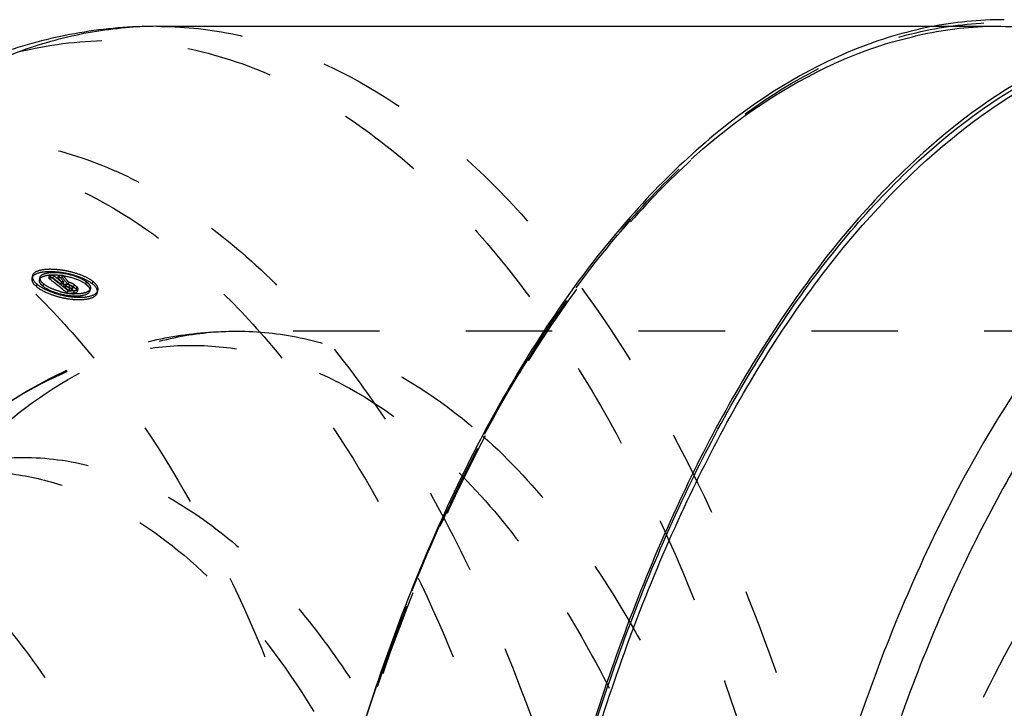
# Model space of a CAD drawing. Header units: millimetres. Extents: x 300 to 703, y 383 to 622.
# Tile 9 of 10: x 531 to 606, y 560 to 612. Entities that reach past the tile are written whole.
import ezdxf

# ---------------------------------------------------------------- set-up
doc = ezdxf.new("R2010")
doc.units = ezdxf.units.MM
doc.header["$LTSCALE"] = 65.185185
doc.linetypes.add('HIDDEN', pattern=[0.2, 0.1, -0.1])
doc.layers.add('KOERPER', color=7, linetype='CONTINUOUS')
doc.layers.add('KONST.EL_MIT_GEO', color=7, linetype='CONTINUOUS')

msp = doc.modelspace()

# ---------------------------------------------------------------- linework, layer by layer
at = {"layer": 'KOERPER', "color": 7, "linetype": 'Continuous'}
msp.add_line((541.703, 611.75), (600.384, 611.75), dxfattribs=at)
at = {"layer": 'KOERPER', "color": 8, "linetype": 'HIDDEN'}
msp.add_line((600.384, 611.75), (605.405, 611.75), dxfattribs=at)
at = {"layer": 'KOERPER', "color": 7, "linetype": 'Continuous'}
msp.add_open_spline([(605.665, 612.25), (603.785, 612.25), (599.963, 611.869), (592.264, 609.554), (584.985, 604.94), (578.454, 598.698), (571.811, 590.67), (564.463, 578.285), (557.49, 560.941), (552.314, 541.239), (549.128, 519.913), (548.415, 505.205), (548.415, 497.75)], degree=3, knots=[0, 0, 0, 0, 0.040705, 0.082554, 0.173238, 0.223708, 0.278017, 0.39839, 0.533785, 0.681707, 0.838541, 1, 1, 1, 1], dxfattribs=at)
at = {"layer": 'KOERPER', "color": 8, "linetype": 'HIDDEN'}
for points, knots in [([(509.537, 602.25), (511.252, 602.25), (514.74, 601.902), (521.767, 599.789), (528.41, 595.578), (534.371, 589.881), (540.434, 582.555), (547.14, 571.251), (553.504, 555.422), (558.228, 537.441), (561.135, 517.977), (561.787, 504.554), (561.787, 497.75)], [0, 0, 0, 0, 0.040705, 0.082554, 0.173238, 0.223708, 0.278016, 0.39839, 0.533785, 0.681707, 0.838542, 1, 1, 1, 1]), ([(548.968, 513.398), (548.259, 520.542), (546.496, 530.981), (542.549, 544.084), (539.018, 552.794), (534.905, 560.452), (529.088, 568.609), (523.6, 573.52), (519.607, 575.586)], [0, 0, 0, 0, 0.302997, 0.444519, 0.576976, 0.699111, 0.81024, 1, 1, 1, 1])]:
    msp.add_open_spline(points, degree=3, knots=knots, dxfattribs=at)
at = {"layer": 'KONST.EL_MIT_GEO', "color": 8, "linetype": 'HIDDEN'}
for p, q in [((532.332, 592.925), (532.29, 592.742)), ((533.565, 592.74), (533.607, 592.922)), ((533.929, 592.937), (533.607, 592.922)), ((533.887, 592.755), (533.929, 592.937)), ((534.262, 592.773), (534.303, 592.955)), ((534.632, 592.971), (534.303, 592.955)), ((534.59, 592.789), (534.632, 592.971)), ((534.681, 592.911), (534.632, 592.971)), ((534.779, 592.792), (534.681, 592.911)), ((532.639, 592.112), (532.682, 592.293)), ((532.902, 592.803), (532.86, 592.621)), ((533.887, 592.755), (533.565, 592.74)), ((534.59, 592.789), (534.262, 592.773)), ((534.346, 592.61), (534.467, 592.514)), ((534.467, 592.514), (534.535, 592.46)), ((534.492, 592.279), (534.535, 592.46)), ((534.654, 592.287), (534.492, 592.279)), ((534.696, 592.468), (534.535, 592.46)), ((534.654, 592.287), (534.696, 592.468)), ((534.693, 592.118), (534.736, 592.299)), ((534.736, 592.299), (534.898, 592.307)), ((534.736, 592.299), (534.87, 592.191)), ((534.855, 592.126), (534.898, 592.307)), ((534.87, 592.191), (534.96, 592.118)), ((535.029, 592.248), (535.072, 592.429)), ((535.118, 592.053), (535.161, 592.234)), ((535.442, 592.07), (535.485, 592.25)), ((536.369, 592.291), (536.412, 592.472)), ((536.853, 592.318), (536.895, 592.499)), ((534.693, 592.118), (534.855, 592.126)), ((534.96, 592.118), (535.004, 592.082)), ((534.968, 591.612), (535.012, 591.791)), ((535.004, 592.082), (535.094, 592.009)), ((535.094, 592.009), (535.138, 591.973)), ((535.095, 591.793), (535.138, 591.973)), ((535.258, 591.801), (535.095, 591.793)), ((535.301, 591.981), (535.138, 591.973)), ((535.258, 591.801), (535.301, 591.981)), ((535.32, 591.891), (535.363, 592.071)), ((535.345, 591.841), (535.389, 592.021)), ((535.458, 591.636), (535.502, 591.816)), ((535.643, 592.124), (535.688, 592.087)), ((535.644, 591.907), (535.688, 592.087)), ((535.728, 591.754), (535.772, 591.933)), ((536.658, 591.781), (536.702, 591.96)), ((537.231, 591.65), (537.275, 591.829)), ((636.74, 588.75), (547.765, 588.75))]:
    msp.add_line(p, q, dxfattribs=at)
at = {"layer": 'KONST.EL_MIT_GEO', "color": 7, "linetype": 'Continuous'}
msp.add_arc((541.705, 583.19), 28.56, 90.00399, 94.09333, dxfattribs=at)
at = {"layer": 'KONST.EL_MIT_GEO', "color": 8, "linetype": 'HIDDEN'}
for centre, radius, start, end in [((496.675, 545.571), 60.051, 50.32597, 52.04664), ((497.613, 546.153), 59.224, 51.66699, 52.17973), ((507.358, 570.777), 34.898, 38.42943, 39.45626), ((533.549, 586.37), 7.05, 80.71758, 82.41523), ((533.543, 586.333), 7.088, 80.22426, 80.71951), ((533.552, 586.382), 7.038, 78.04832, 80.22769), ((533.57, 586.469), 6.949, 75.86331, 78.04603), ((496.698, 545.459), 59.956, 50.33421, 52.05461), ((497.52, 545.892), 59.319, 51.44423, 52.18719), ((507.379, 570.661), 34.809, 38.4114, 39.43864), ((507.679, 570.499), 34.944, 38.49229, 39.63424), ((507.658, 570.616), 35.033, 38.89051, 39.27102), ((507.374, 570.387), 35.397, 38.51258, 38.89051), ((534.722, 590.946), 1.523, 74.49687, 76.72223), ((534.737, 590.998), 1.47, 70.17063, 74.53685), ((496.934, 544.694), 61.002, 50.95352, 51.19726), ((534.79, 591.147), 1.311, 67.81507, 70.15039), ((534.845, 591.279), 1.168, 65.29159, 67.82351), ((497.287, 544.528), 61.127, 51.13604, 51.32552), ((535.785, 596.764), 5.21, 254.51295, 259.55596), ((496.634, 544.784), 60.738, 50.71153, 51.19941), ((535.761, 596.622), 5.065, 259.53494, 262.12895), ((535.71, 596.247), 4.688, 262.11715, 264.91225), ((496.958, 544.582), 60.907, 50.96202, 51.20571), ((535.662, 595.696), 4.135, 264.89941, 267.88825), ((497.283, 544.381), 61.077, 51.09062, 51.33407)]:
    msp.add_arc(centre, radius, start, end, dxfattribs=at)
at = {"layer": 'KONST.EL_MIT_GEO', "color": 7, "linetype": 'Continuous'}
for points, knots in [([(541.703, 611.75), (539.758, 611.75), (535.841, 611.416), (528.115, 609.43), (522.719, 606.554), (519.418, 604.22)], [0, 0, 0, 0, 0.244743, 0.491487, 1, 1, 1, 1]), ([(520.18, 603.311), (523.082, 605.677), (527.782, 608.682), (534.587, 611.008), (537.986, 611.557), (539.667, 611.677)], [0, 0, 0, 0, 0.522504, 0.764911, 1, 1, 1, 1]), ([(619.118, 611.988), (617.308, 611.743), (613.65, 610.891), (606.363, 607.77), (597.584, 601.122), (588.436, 589.88), (580.523, 575.535), (574.083, 558.55), (569.317, 539.483), (566.391, 518.984), (565.735, 504.887), (565.735, 497.75)], [0, 0, 0, 0, 0.040703, 0.083128, 0.175873, 0.282484, 0.403992, 0.539352, 0.686129, 0.840976, 1, 1, 1, 1]), ([(617.022, 384.144), (615.237, 384.519), (611.644, 385.625), (604.526, 389.206), (596.022, 396.304), (587.197, 407.899), (579.606, 422.454), (573.479, 439.504), (569.004, 458.499), (566.333, 478.811), (565.556, 499.759), (566.699, 520.64), (569.724, 540.752), (574.527, 559.422), (580.949, 576.035), (588.795, 590.057), (597.834, 601.044), (606.483, 607.547), (613.655, 610.614), (617.255, 611.46), (619.038, 611.707)], [0, 0, 0, 0, 0.020536, 0.042075, 0.089365, 0.143644, 0.205221, 0.273465, 0.347123, 0.424529, 0.503769, 0.582813, 0.659646, 0.732388, 0.79944, 0.859647, 0.912533, 0.958625, 0.979736, 1, 1, 1, 1]), ([(566.208, 497.75), (566.208, 504.846), (566.858, 518.86), (569.766, 539.241), (574.498, 558.199), (580.894, 575.091), (588.754, 589.363), (597.842, 600.556), (606.563, 607.187), (613.805, 610.31), (617.441, 611.169), (619.241, 611.418)], [0, 0, 0, 0, 0.158973, 0.313783, 0.460531, 0.59587, 0.717386, 0.824042, 0.916845, 0.959289, 1, 1, 1, 1]), ([(647.988, 605.309), (646.092, 605.903), (642.197, 606.709), (636.214, 606.629), (630.283, 605.243), (624.493, 602.584), (618.91, 598.706), (611.53, 591.708), (603.278, 580.009), (595.438, 562.892), (589.573, 542.869), (585.946, 520.831), (585.132, 505.528), (585.132, 497.75)], [0, 0, 0, 0, 0.042495, 0.084354, 0.127021, 0.171825, 0.219831, 0.271771, 0.388689, 0.523239, 0.672958, 0.833626, 1, 1, 1, 1]), ([(694.399, 497.75), (694.399, 504.679), (693.736, 518.349), (690.776, 538.173), (685.965, 556.491), (679.483, 572.618), (672.65, 584.136), (666.474, 591.602), (660.401, 597.406), (653.634, 601.697), (646.472, 603.85), (641.172, 604.38), (635.871, 603.85), (628.71, 601.697), (621.943, 597.406), (615.87, 591.602), (609.693, 584.136), (602.861, 572.618), (596.379, 556.491), (591.568, 538.173), (588.608, 518.349), (587.944, 504.679), (587.944, 497.75)], [0, 0, 0, 0, 0.080699, 0.159102, 0.233064, 0.300771, 0.36097, 0.388129, 0.413368, 0.458718, 0.479645, 0.5, 0.520355, 0.541283, 0.586632, 0.611871, 0.639031, 0.699229, 0.766937, 0.840898, 0.919301, 1, 1, 1, 1]), ([(631.531, 587.604), (628.854, 586.455), (623.528, 583.092), (616.579, 575.897), (610.369, 566.533), (605.049, 555.252), (600.749, 542.36), (597.588, 528.21), (595.654, 513.199), (595.003, 497.75), (595.654, 482.301), (597.588, 467.29), (600.749, 453.14), (605.049, 440.248), (610.369, 428.967), (616.579, 419.603), (623.528, 412.408), (628.854, 409.045), (631.531, 407.896)], [0, 0, 0, 0, 0.043144, 0.091939, 0.147184, 0.20881, 0.276138, 0.348066, 0.423208, 0.5, 0.576792, 0.651934, 0.723862, 0.791189, 0.852816, 0.908061, 0.956856, 1, 1, 1, 1])]:
    msp.add_open_spline(points, degree=3, knots=knots, dxfattribs=at)
at = {"layer": 'KONST.EL_MIT_GEO', "color": 8, "linetype": 'HIDDEN'}
for points, knots in [([(541.703, 611.75), (543.575, 611.75), (547.38, 611.371), (555.046, 609.065), (562.293, 604.471), (568.796, 598.256), (575.41, 590.263), (582.726, 577.931), (589.669, 560.662), (594.822, 541.045), (597.993, 519.813), (598.703, 505.171), (598.703, 497.75)], [0, 0, 0, 0, 0.040707, 0.082557, 0.173245, 0.223718, 0.278029, 0.398409, 0.533811, 0.68174, 0.838576, 1, 1, 1, 1]), ([(548.515, 497.75), (548.515, 505.192), (549.227, 519.874), (552.407, 541.163), (557.574, 560.831), (564.535, 578.144), (571.87, 590.508), (578.502, 598.522), (585.021, 604.752), (592.286, 609.359), (599.975, 611.67), (605.665, 612.237), (611.355, 611.67), (619.043, 609.359), (626.308, 604.752), (632.828, 598.522), (639.459, 590.508), (646.795, 578.144), (653.755, 560.831), (658.922, 541.163), (662.102, 519.874), (662.815, 505.192), (662.815, 497.75)], [0, 0, 0, 0, 0.08073, 0.159147, 0.233108, 0.300805, 0.360992, 0.388146, 0.413381, 0.458723, 0.479647, 0.5, 0.520353, 0.541277, 0.586619, 0.611854, 0.639008, 0.699195, 0.766892, 0.840853, 0.91927, 1, 1, 1, 1]), ([(605.405, 611.75), (603.547, 611.75), (599.766, 611.373), (592.141, 609.078), (584.927, 604.498), (578.446, 598.3), (571.842, 590.313), (564.532, 577.983), (557.592, 560.71), (552.438, 541.082), (549.266, 519.833), (548.555, 505.179), (548.555, 497.75)], [0, 0, 0, 0, 0.040454, 0.082078, 0.172454, 0.222846, 0.277122, 0.397538, 0.533077, 0.681206, 0.838283, 1, 1, 1, 1]), ([(553.362, 544.247), (554.448, 549.11), (556.932, 558.466), (561.742, 571.635), (567.442, 583.309), (573.926, 593.257), (581.081, 601.284), (588.8, 607.222), (596.961, 610.905), (602.653, 611.75), (605.405, 611.75)], [0, 0, 0, 0, 0.164097, 0.318326, 0.460985, 0.591005, 0.708183, 0.813486, 0.909388, 1, 1, 1, 1]), ([(605.405, 611.75), (607.276, 611.75), (611.082, 611.371), (618.748, 609.066), (625.994, 604.472), (632.497, 598.257), (639.111, 590.264), (646.427, 577.933), (653.369, 560.665), (658.523, 541.049), (661.694, 519.816), (662.405, 505.173), (662.405, 497.75)], [0, 0, 0, 0, 0.040705, 0.082554, 0.173238, 0.223708, 0.278016, 0.39839, 0.533784, 0.681706, 0.838541, 1, 1, 1, 1]), ([(519.418, 604.22), (521.452, 605.658), (525.643, 608.113), (532.413, 610.352), (539.305, 610.935), (546.174, 609.835), (552.884, 607.096), (559.333, 602.793), (565.444, 597.012), (571.149, 589.842), (576.379, 581.383), (582.826, 568.132), (589.114, 549.101), (593.677, 524.154), (594.703, 506.669), (594.703, 497.75)], [0, 0, 0, 0, 0.047645, 0.092236, 0.135318, 0.17868, 0.224067, 0.272901, 0.326157, 0.384371, 0.447703, 0.516023, 0.665895, 0.829371, 1, 1, 1, 1]), ([(509.61, 597.284), (511.511, 598.629), (515.429, 600.923), (521.758, 603.017), (528.201, 603.562), (534.623, 602.534), (540.895, 599.973), (546.924, 595.95), (552.638, 590.545), (557.971, 583.842), (562.861, 575.935), (568.887, 563.546), (574.765, 545.754), (579.031, 522.434), (579.99, 506.088), (579.99, 497.75)], [0, 0, 0, 0, 0.047645, 0.092237, 0.135319, 0.178682, 0.224069, 0.272904, 0.326161, 0.384375, 0.447709, 0.51603, 0.665903, 0.829376, 1, 1, 1, 1]), ([(523.74, 602.25), (525.456, 602.25), (528.944, 601.902), (535.972, 599.789), (542.615, 595.577), (548.576, 589.88), (554.639, 582.553), (561.345, 571.248), (567.709, 555.418), (572.433, 537.436), (575.339, 517.973), (575.99, 504.552), (575.99, 497.75)], [0, 0, 0, 0, 0.040707, 0.082558, 0.173248, 0.223721, 0.278033, 0.398415, 0.533819, 0.681749, 0.838581, 1, 1, 1, 1]), ([(536.853, 592.318), (536.704, 592.433), (536.336, 592.647), (535.705, 592.901), (534.973, 593.098), (534.22, 593.216), (533.505, 593.244), (532.864, 593.183), (532.344, 592.977), (532.29, 592.742)], [0, 0, 0, 0, 0.116117, 0.260046, 0.418712, 0.581525, 0.730473, 0.851767, 1, 1, 1, 1]), ([(532.332, 592.925), (532.321, 592.878), (532.327, 592.62), (532.528, 592.42), (532.682, 592.293)], [0, 0, 0, 0, 0.193974, 1, 1, 1, 1]), ([(534.479, 593.358), (534.215, 593.394), (533.712, 593.43), (533.001, 593.389), (532.392, 593.186), (532.332, 592.925)], [0, 0, 0, 0, 0.351797, 0.646084, 1, 1, 1, 1]), ([(532.86, 592.621), (532.902, 592.806), (533.314, 592.965), (533.813, 593.009), (534.564, 592.977), (535.444, 592.782), (536.118, 592.487), (536.369, 592.291)], [0, 0, 0, 0, 0.152245, 0.275587, 0.423684, 0.744229, 1, 1, 1, 1]), ([(532.902, 592.803), (532.943, 592.981), (533.332, 593.141), (533.814, 593.189), (534.548, 593.167), (535.297, 593.012), (535.987, 592.741), (536.288, 592.569), (536.412, 592.472)], [0, 0, 0, 0, 0.146247, 0.264783, 0.407797, 0.72476, 0.873931, 1, 1, 1, 1]), ([(536.895, 592.499), (536.681, 592.665), (536.147, 592.943), (535.581, 593.128), (535.267, 593.207)], [0, 0, 0, 0, 0.45589, 1, 1, 1, 1]), ([(532.29, 592.742), (532.279, 592.694), (532.286, 592.437), (532.486, 592.238), (532.639, 592.112)], [0, 0, 0, 0, 0.19967, 1, 1, 1, 1]), ([(532.682, 592.293), (532.84, 592.163), (533.225, 591.929), (533.878, 591.652), (534.614, 591.443), (535.357, 591.321), (536.057, 591.295), (536.702, 591.364), (537.216, 591.587), (537.275, 591.829)], [0, 0, 0, 0, 0.123763, 0.271598, 0.430639, 0.587158, 0.729858, 0.848904, 1, 1, 1, 1]), ([(533.133, 592.131), (533.086, 592.17), (532.948, 592.294), (532.83, 592.494), (532.86, 592.621)], [0, 0, 0, 0, 0.31874, 1, 1, 1, 1]), ([(533.175, 592.312), (533.126, 592.352), (532.989, 592.477), (532.873, 592.677), (532.902, 592.803)], [0, 0, 0, 0, 0.327167, 1, 1, 1, 1]), ([(534.394, 591.743), (534.157, 591.809), (533.732, 591.962), (533.333, 592.183), (533.175, 592.312)], [0, 0, 0, 0, 0.546238, 1, 1, 1, 1]), ([(534.898, 592.307), (534.969, 592.31), (535.063, 592.289), (535.145, 592.247), (535.161, 592.234)], [0, 0, 0, 0, 0.778494, 1, 1, 1, 1]), ([(535.442, 592.07), (535.416, 592.09), (535.289, 592.172), (535.144, 592.221), (535.029, 592.248)], [0, 0, 0, 0, 0.217949, 1, 1, 1, 1]), ([(535.485, 592.25), (535.48, 592.254), (535.469, 592.262), (535.458, 592.27), (535.453, 592.274)], [0, 0, 0, 0, 0.488533, 1, 1, 1, 1]), ([(536.369, 592.291), (536.419, 592.252), (536.566, 592.125), (536.69, 591.913), (536.658, 591.781)], [0, 0, 0, 0, 0.316463, 1, 1, 1, 1]), ([(536.412, 592.472), (536.464, 592.431), (536.611, 592.304), (536.733, 592.092), (536.702, 591.96)], [0, 0, 0, 0, 0.325929, 1, 1, 1, 1]), ([(537.231, 591.65), (537.244, 591.703), (537.239, 591.978), (537.019, 592.189), (536.853, 592.318)], [0, 0, 0, 0, 0.205184, 1, 1, 1, 1]), ([(537.275, 591.829), (537.286, 591.872), (537.293, 592.09), (537.142, 592.277), (537.02, 592.392)], [0, 0, 0, 0, 0.207104, 1, 1, 1, 1]), ([(532.639, 592.112), (532.935, 591.869), (533.495, 591.597), (534.302, 591.332), (535.002, 591.185), (535.714, 591.114), (536.293, 591.136), (536.708, 591.231), (537.01, 591.347), (537.2, 591.52), (537.231, 591.65)], [0, 0, 0, 0, 0.231643, 0.369066, 0.515015, 0.662948, 0.8016, 0.863747, 0.919023, 1, 1, 1, 1]), ([(536.658, 591.781), (536.611, 591.588), (536.193, 591.418), (535.679, 591.372), (534.923, 591.409), (534.044, 591.621), (533.379, 591.931), (533.133, 592.131)], [0, 0, 0, 0, 0.157123, 0.281825, 0.430063, 0.748201, 1, 1, 1, 1]), ([(534.855, 592.126), (534.928, 592.13), (535.021, 592.108), (535.103, 592.065), (535.118, 592.053)], [0, 0, 0, 0, 0.791538, 1, 1, 1, 1]), ([(535.345, 591.841), (535.344, 591.835), (535.324, 591.806), (535.285, 591.802), (535.258, 591.801)], [0, 0, 0, 0, 0.180218, 1, 1, 1, 1]), ([(535.389, 592.021), (535.387, 592.016), (535.382, 592.006), (535.373, 592), (535.367, 591.997)], [0, 0, 0, 0, 0.456883, 1, 1, 1, 1]), ([(535.458, 591.636), (535.493, 591.638), (535.587, 591.647), (535.713, 591.69), (535.728, 591.754)], [0, 0, 0, 0, 0.345192, 1, 1, 1, 1]), ([(535.502, 591.816), (535.537, 591.817), (535.63, 591.827), (535.756, 591.869), (535.772, 591.933)], [0, 0, 0, 0, 0.342059, 1, 1, 1, 1]), ([(536.585, 591.787), (536.466, 591.689), (536.096, 591.571), (535.726, 591.557), (535.509, 591.565)], [0, 0, 0, 0, 0.414902, 1, 1, 1, 1]), ([(535.728, 591.754), (535.731, 591.766), (535.73, 591.828), (535.682, 591.877), (535.644, 591.907)], [0, 0, 0, 0, 0.205886, 1, 1, 1, 1]), ([(535.772, 591.933), (535.775, 591.945), (535.775, 592.007), (535.726, 592.057), (535.688, 592.087)], [0, 0, 0, 0, 0.196977, 1, 1, 1, 1]), ([(536.702, 591.96), (536.69, 591.91), (536.651, 591.847), (536.6, 591.799), (536.585, 591.787)], [0, 0, 0, 0, 0.726588, 1, 1, 1, 1]), ([(502.265, 497.75), (502.265, 503.674), (502.833, 515.362), (505.364, 532.312), (509.478, 547.969), (515.019, 561.758), (521.807, 573.186), (529.628, 581.858), (537.114, 586.607), (543.234, 588.447), (546.272, 588.75), (547.765, 588.75)], [0, 0, 0, 0, 0.161468, 0.318335, 0.466288, 0.601711, 0.722109, 0.826727, 0.91743, 0.959287, 1, 1, 1, 1]), ([(529.313, 582.535), (532.036, 584.46), (536.498, 586.833), (542.894, 588.474), (546.147, 588.75), (547.765, 588.75)], [0, 0, 0, 0, 0.5067, 0.754079, 1, 1, 1, 1]), ([(547.765, 588.75), (549.362, 588.75), (552.616, 588.403), (559.168, 586.292), (563.609, 583.258), (566.298, 580.859)], [0, 0, 0, 0, 0.233171, 0.473785, 1, 1, 1, 1]), ([(591.24, 497.75), (591.24, 503.675), (591.807, 515.364), (594.339, 532.313), (598.452, 547.971), (603.994, 561.759), (610.781, 573.186), (618.603, 581.858), (626.088, 586.607), (632.209, 588.447), (635.246, 588.75), (636.74, 588.75)], [0, 0, 0, 0, 0.161488, 0.318351, 0.4663, 0.60172, 0.722115, 0.82673, 0.91743, 0.959291, 1, 1, 1, 1]), ([(529.313, 582.535), (531.993, 584.43), (536.404, 586.681), (542.687, 587.777), (547.329, 587.632), (551.928, 586.534), (558.124, 583.745), (562.249, 580.396), (564.758, 577.832)], [0, 0, 0, 0, 0.250459, 0.367801, 0.483906, 0.602318, 0.726293, 1, 1, 1, 1]), ([(566.298, 580.859), (568.4, 578.985), (572.442, 574.578), (577.665, 566.755), (582.274, 557.538), (587.628, 543.219), (592.088, 523.146), (593.265, 506.383), (593.265, 497.75)], [0, 0, 0, 0, 0.094389, 0.199196, 0.314325, 0.438955, 0.710709, 1, 1, 1, 1]), ([(518.038, 574.562), (519.623, 575.683), (522.902, 577.574), (528.229, 579.175), (533.646, 579.356), (539.01, 578.106), (544.198, 575.481), (549.129, 571.562), (553.739, 566.431), (556.433, 562.446), (557.723, 560.292)], [0, 0, 0, 0, 0.120765, 0.23344, 0.342756, 0.4541, 0.572456, 0.701585, 0.843778, 1, 1, 1, 1]), ([(528.153, 578.15), (529.45, 578.15), (532.086, 577.892), (537.398, 576.323), (543.905, 572.274), (550.734, 564.861), (554.457, 558.743), (556.196, 555.356)], [0, 0, 0, 0, 0.102706, 0.208201, 0.436292, 0.698601, 1, 1, 1, 1]), ([(564.758, 577.832), (566.685, 575.863), (570.374, 571.361), (575.139, 563.581), (579.328, 554.585), (584.168, 540.828), (588.2, 521.762), (589.265, 505.898), (589.265, 497.75)], [0, 0, 0, 0, 0.09667, 0.203213, 0.319326, 0.444137, 0.714166, 1, 1, 1, 1])]:
    msp.add_open_spline(points, degree=3, knots=knots, dxfattribs=at)
for points in [[(533.131, 592.133), (533.145, 592.193), (533.161, 592.252), (533.175, 592.312)], [(535.453, 592.274), (535.415, 592.3), (535.374, 592.321), (535.333, 592.341)], [(537.02, 592.392), (536.98, 592.43), (536.938, 592.465), (536.895, 592.499)], [(534.968, 591.612), (535.132, 591.62), (535.295, 591.628), (535.458, 591.636)], [(535.012, 591.791), (535.176, 591.799), (535.339, 591.807), (535.502, 591.816)], [(535.367, 591.997), (535.348, 591.985), (535.324, 591.982), (535.301, 591.981)], [(535.32, 591.891), (535.334, 591.879), (535.35, 591.859), (535.345, 591.841)], [(535.363, 592.071), (535.377, 592.059), (535.393, 592.039), (535.389, 592.021)]]:
    msp.add_open_spline(points, degree=3, dxfattribs=at)

doc.saveas('drawing.dxf')
